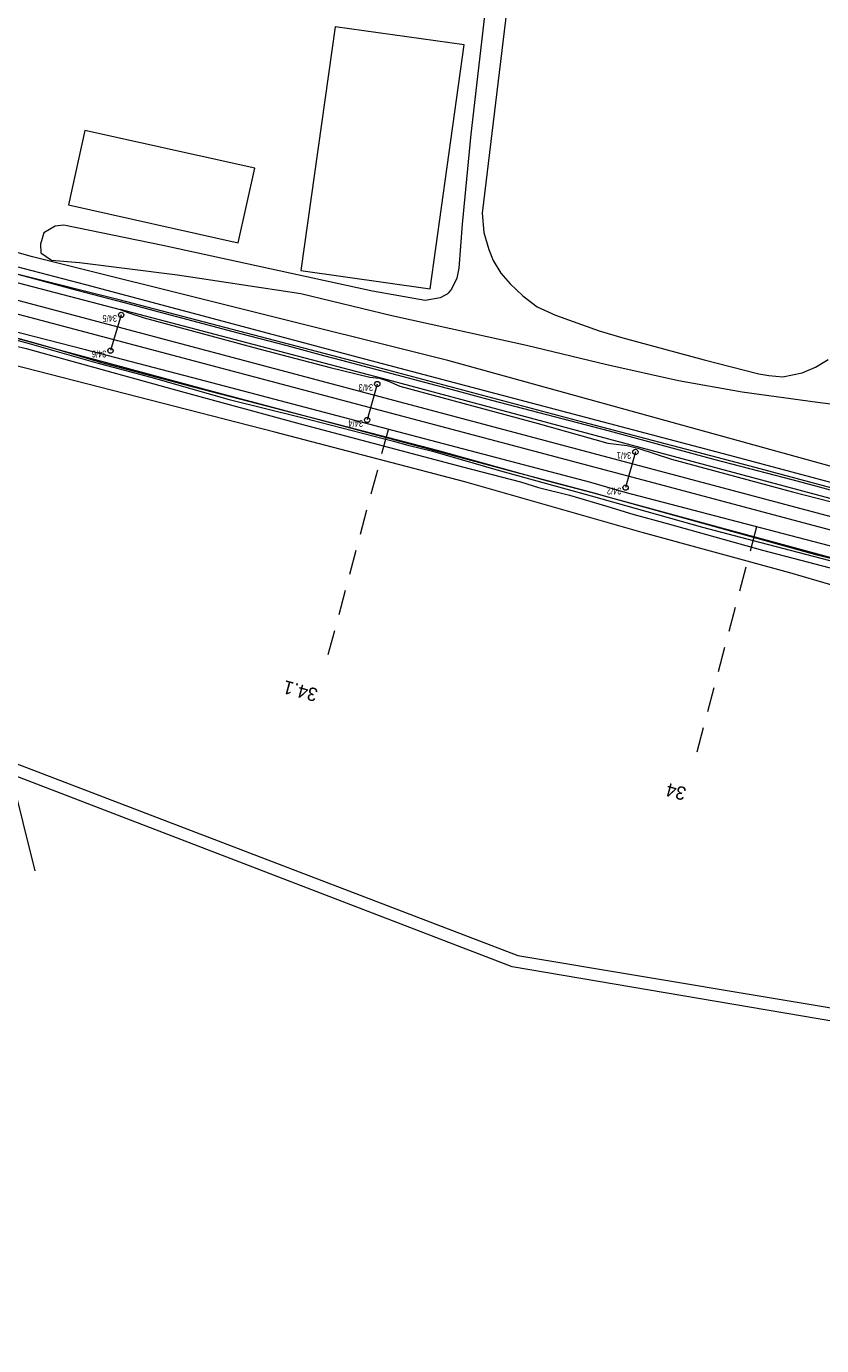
# Model space of a CAD drawing. Header units: metres. Extents: x 177050 to 178939, y 386242 to 386919.
# Tile 14 of 18: x 178105 to 178314, y 386293 to 386640. Entities that reach past the tile are written whole.
import ezdxf

# ---------------------------------------------------------------- set-up
doc = ezdxf.new("R2010")
doc.units = ezdxf.units.M
doc.header["$MEASUREMENT"] = 0
doc.linetypes.add('DGN Style 2', pattern=[10.930399, 6.558239, -4.37216])
for name, color, linetype, lineweight in [('Level 1', 7, 'Continuous', 0), ('Level 2', 7, 'Continuous', 0), ('Level 3', 7, 'Continuous', 0), ('Level 4', 7, 'Continuous', 0), ('Level 51', 7, 'Continuous', 0), ('Level 7', 7, 'Continuous', 0), ('Level 9', 7, 'Continuous', 0)]:
    doc.layers.add(name, color=color, linetype=linetype, lineweight=lineweight)
doc.styles.add('Style-ENGINEERING', font='ENGINEERING.shx')
doc.styles.add('Style-FANCY', font='FANCY.shx')

# ---------------------------------------------------------------- blocks, each defined once
blk = doc.blocks.new('022')
at = {"layer": 'Level 51', "color": 7, "linetype": 'Continuous', "lineweight": 0}
blk.add_circle((0, 0), 0.7, dxfattribs=at)

msp = doc.modelspace()

# ---------------------------------------------------------------- linework, layer by layer
at = {"layer": 'Level 1', "linetype": 'Continuous', "lineweight": 13, "flags": 128}
for points in [[(178924.806, 386349), (178883.939, 386359.862), (178789.488, 386385.042), (178650.786, 386421.814), (178300.291, 386515.032), (177952.563, 386607.514)], [(178923.932, 386345.617), (178789.576, 386381.316), (178542.27, 386447.026), (178266.985, 386520.332), (178071.45, 386572.173), (178007.591, 386589.22), (177951.671, 386604.064)]]:
    msp.add_lwpolyline(points, dxfattribs=at)
at = {"layer": 'Level 2', "linetype": 'Continuous', "lineweight": 0, "flags": 128}
for points in [[(178129.864, 386563.773), (178127.069, 386554.413)], [(178197.137, 386545.609), (178194.477, 386536.18)], [(178264.949, 386527.783), (178262.37, 386518.424)]]:
    msp.add_lwpolyline(points, dxfattribs=at)
at = {"layer": 'Level 3', "linetype": 'Continuous', "lineweight": 0, "flags": 128}
for points in [[(178186.053, 386639.495), (178177.065, 386575.423), (178211.013, 386570.661), (178220.001, 386634.733), (178186.053, 386639.495)], [(178120.354, 386612.251), (178116.004, 386592.658), (178160.605, 386582.755), (178164.956, 386602.348), (178120.354, 386612.251)]]:
    msp.add_lwpolyline(points, dxfattribs=at)
at = {"layer": 'Level 4', "linetype": 'Continuous', "lineweight": 0, "flags": 128}
for points in [[(178466.79, 386462.548), (178438.34, 386470.42), (178398.087, 386480.923), (178369.256, 386488.834), (178321.647, 386501.617), (178262.23, 386517.102), (178253.211, 386519.745), (178216.161, 386529.451), (178150.322, 386546.848), (178120.518, 386554.617), (178096.872, 386560.652), (178057.347, 386571.159), (178036.135, 386576.613), (178006.48, 386584.548), (177972.503, 386593.862), (177950.539, 386599.679)], [(178009.014, 386580.067), (178009.043, 386580.059), (178096.187, 386557.071), (178104.943, 386554.923), (178145.697, 386543.688), (178176.907, 386535.202), (178219.555, 386523.865), (178234.797, 386519.925), (178239.489, 386518.47), (178247.624, 386516.399), (178257.689, 386513.497), (178264.296, 386511.475), (178273.277, 386509.029), (178298.368, 386501.945), (178351.277, 386488.161)], [(178322.987, 386515.951), (178313.334, 386518.526), (178306.133, 386520.431), (178285.948, 386525.75), (178258.142, 386533.229), (178227.274, 386541.327), (178216.88, 386544.101), (178209.669, 386546.038), (178187.847, 386551.804), (178183.06, 386553.075), (178173.439, 386555.623), (178158.979, 386559.47), (178147.458, 386562.506), (178137.213, 386565.216), (178132.398, 386566.506), (178118.29, 386570.212), (178096.512, 386576.027)], [(178082.255, 386563.042), (178087.17, 386561.719), (178103.992, 386557.211), (178105.966, 386556.681)], [(178105.966, 386556.681), (178113.574, 386554.641), (178125.675, 386551.362), (178152.443, 386544.142), (178189.066, 386534.388)], [(178189.066, 386534.388), (178195.903, 386532.567), (178231.547, 386523.034)], [(178231.547, 386523.034), (178254.02, 386517.024), (178258.661, 386515.697), (178287.571, 386507.886), (178299.59, 386504.596), (178323.701, 386498.059), (178335.556, 386494.935)]]:
    msp.add_lwpolyline(points, dxfattribs=at)
at = {"layer": 'Level 7', "linetype": 'DGN Style 2', "lineweight": 0, "flags": 128}
for points in [[(178199.98, 386533.592), (178183.444, 386471.677)], [(178296.778, 386508.1), (178280.23, 386445.774)]]:
    msp.add_lwpolyline(points, dxfattribs=at)
at = {"layer": 'Level 9', "linetype": 'Continuous', "lineweight": 0, "flags": 128}
for points in [[(178234.554, 386670.951), (178233.339, 386662.288), (178224.678, 386590.476), (178225.102, 386585.39), (178226.467, 386580.964), (178227.55, 386578.044), (178229.622, 386574.748), (178232.024, 386571.969), (178235.367, 386568.814), (178239.135, 386565.942), (178243.938, 386563.681), (178255.475, 386559.584), (178261.644, 386557.795), (178283.017, 386551.992), (178297.396, 386548.288), (178300.033, 386547.849), (178303.674, 386547.535), (178308.781, 386548.613), (178312.266, 386550.025), (178315.609, 386552.05)], [(178228.239, 386667.494), (178221.686, 386611.263), (178219.462, 386587.601), (178218.547, 386576.036), (178217.999, 386573.461), (178216.62, 386570.566), (178215.766, 386569.501), (178215.478, 386569.254), (178215.172, 386569.055), (178213.66, 386568.251), (178209.704, 386567.536), (178195.846, 386570.039), (178140.806, 386582.055), (178114.774, 386587.352), (178112.544, 386587.073), (178109.547, 386585.331), (178108.711, 386582.334), (178108.78, 386580.104), (178111.603, 386578.205), (178118.956, 386577.525), (178144.674, 386574.319), (178177.022, 386569.372), (178200.926, 386563.659), (178236.351, 386555.856), (178257.461, 386550.787), (178276.303, 386546.579), (178292.966, 386543.604), (178312.808, 386540.899), (178333.285, 386538.301)], [(178329.411, 386520.401), (178215.7, 386551.803), (178106.585, 386579.024), (178011.702, 386605.706), (178000, 386608.81), (177977.407, 386614.803), (177955.902, 386620.442)], [(177954.69, 386615.749), (178010.794, 386600.573), (178038.428, 386593.207), (178082.145, 386581.727), (178120.474, 386571.766), (178193.819, 386552.255), (178290.974, 386526.559), (178334.83, 386514.833), (178376.211, 386503.908), (178418.527, 386492.615), (178435.532, 386488.134)], [(177984.663, 386603.683), (178009.612, 386596.751), (178066.542, 386581.655), (178129.592, 386565.227)], [(178451.466, 386456.768), (178406.306, 386468.635), (178380.785, 386475.577), (178334.249, 386487.625), (178305.559, 386496.068), (178266.768, 386506.64), (178220.186, 386519.897), (178170.218, 386532.943), (178097.833, 386551.524), (178047.986, 386565.803), (178004.416, 386577.822), (177948.613, 386592.223)], [(178009.43, 386581.497), (178012.47, 386580.685), (178040.549, 386573.505), (178063.078, 386567.485), (178072.988, 386565.047), (178085.412, 386561.832), (178105.717, 386556.265), (178123.513, 386551.185), (178137.671, 386547.41), (178158.218, 386541.57), (178176.988, 386536.897), (178201.432, 386530.659), (178205.17, 386529.539), (178211.686, 386527.968), (178228.877, 386522.991), (178253.31, 386516.282), (178282.594, 386508.009), (178297.573, 386504.049), (178315.984, 386499.311)], [(178435.104, 386486.74), (178347.978, 386509.885), (178296.396, 386523.682), (178251.138, 386535.595), (178199.941, 386549.285), (178129.325, 386567.726), (178102.418, 386574.506), (178096.512, 386576.027)], [(178105.966, 386556.681), (178095.682, 386559.546), (178082.255, 386563.042)], [(178738.227, 386403.155), (178617.5, 386435.653), (178543.962, 386455.217), (178444.662, 386481.413), (178329.552, 386511.957), (178199.84, 386546.717), (178129.592, 386565.227)], [(178129.592, 386565.227), (178131.846, 386564.302), (178135.893, 386563), (178166.341, 386554.753), (178184.729, 386549.936), (178195.18, 386547.456), (178197.752, 386547.185), (178200.115, 386546.358), (178203.08, 386545.061), (178239.447, 386535.239), (178257.718, 386530.137), (178262.818, 386529.515), (178265.611, 386528.782), (178274.416, 386525.863), (178306.182, 386517.315), (178329.406, 386511.355)], [(178189.066, 386534.388), (178149.178, 386544.714), (178124.79, 386551.237), (178111.838, 386555.046), (178105.966, 386556.681)], [(177937.827, 386550.469), (177939.779, 386511.72), (177940.493, 386510.632), (178000.11, 386485.04), (178234.11, 386395.49), (178430.058, 386362.772)], [(178231.547, 386523.034), (178213, 386528.192), (178189.066, 386534.388)], [(178335.556, 386494.935), (178312.735, 386500.656), (178253.684, 386517.045), (178241.951, 386520.141), (178231.547, 386523.034)], [(178589.994, 386293.04), (178592.96, 386305.9), (178598.99, 386330.32), (178232.61, 386392.52), (178100.85, 386443.16), (178107.171, 386417.764)]]:
    msp.add_lwpolyline(points, dxfattribs=at)

# ---------------------------------------------------------------- block references
at = {"layer": 'Level 2', "linetype": 'Continuous', "lineweight": 0}
for p in [(178129.864, 386563.773), (178127.069, 386554.413), (178197.137, 386545.609), (178194.477, 386536.18), (178264.949, 386527.783), (178262.37, 386518.424)]:
    msp.add_blockref('022', p, dxfattribs=at)

# ---------------------------------------------------------------- texts
at = {"layer": 'Level 2', "linetype": 'Continuous', "lineweight": 0, "style": 'Style-ENGINEERING', "width": 0.75}
for s, p in [('  34/5', (178129.864, 386563.773)), ('  34/6', (178127.069, 386554.413)), ('  34/3', (178197.137, 386545.609)), ('  34/4', (178194.477, 386536.18)), ('  34/1', (178264.949, 386527.783)), ('  34/2', (178262.37, 386518.424))]:
    msp.add_text(s, height=1.8, rotation=180, dxfattribs=at).set_placement(p)
at = {"layer": 'Level 7', "linetype": 'Continuous', "lineweight": 0, "style": 'Style-FANCY'}
for s, p in [('34.1', (178181.79, 386465.486)), ('34', (178278.575, 386439.541))]:
    msp.add_text(s, height=3.5, rotation=165, dxfattribs=at).set_placement(p)

doc.saveas('drawing.dxf')
